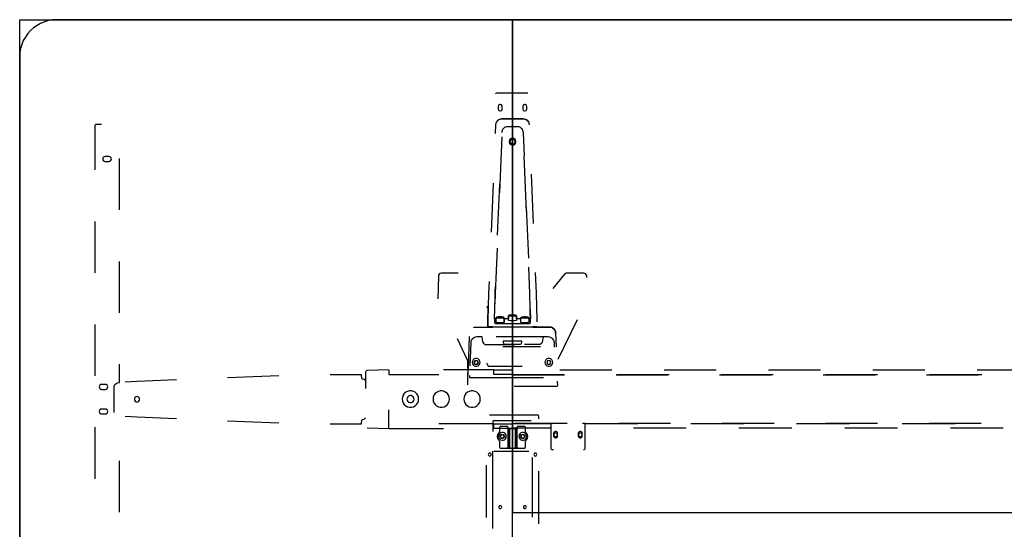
# Model space of a CAD drawing. Header units: metres. Extents: x 6.77 to 13.17, y -3.52 to -1.81.
# Tile 2 of 8: x 6.77 to 8.37, y -2.64 to -1.81. Entities that reach past the tile are written whole.
import ezdxf

# ---------------------------------------------------------------- set-up
doc = ezdxf.new("R2010")
doc.units = ezdxf.units.M
doc.header["$MEASUREMENT"] = 0

# ---------------------------------------------------------------- blocks, each defined once
blk = doc.blocks.new('5863c800-ed52-4f6c-920e-e734873ff803')
at = {"color": 252, "lineweight": 25, "true_color": 0x848484}
for p, q in [((7.593, -1.9297), (7.543, -1.9297)), ((7.5448, -1.9517), (7.5448, -1.9557)), ((7.5513, -1.9557), (7.5513, -1.9517)), ((7.5848, -1.9517), (7.5848, -1.9557)), ((7.5913, -1.9557), (7.5913, -1.9517)), ((6.9007, -1.9807), (6.892, -1.9807)), ((7.5405, -1.9813), (7.5399, -1.9957)), ((7.5855, -1.9717), (7.5505, -1.9717)), ((7.5505, -1.9717), (7.5855, -1.9717)), ((6.89, -1.9827), (6.89, -2.0545)), ((7.5506, -2.0009), (7.5467, -2.0912)), ((6.9128, -2.0327), (6.9068, -2.0327)), ((6.9068, -2.0407), (6.9128, -2.0407)), ((6.9301, -2.1194), (6.9301, -2.0358)), ((7.5906, -2.122), (7.5868, -2.0317)), ((7.6022, -2.1413), (7.5989, -2.0613)), ((7.5365, -2.0758), (7.5332, -2.1558)), ((7.5437, -2.1605), (7.5473, -2.0772)), ((7.5903, -2.1147), (7.5939, -2.1979)), ((6.89, -2.1381), (6.89, -2.2217)), ((7.5428, -2.1816), (7.5397, -2.2551)), ((6.9301, -2.2866), (6.9301, -2.203)), ((7.5963, -2.2551), (7.5945, -2.2123)), ((7.607, -2.2548), (7.6055, -2.2213)), ((7.4476, -2.227), (7.4468, -2.2639)), ((7.4797, -2.2221), (7.4526, -2.2221)), ((7.5298, -2.2358), (7.5291, -2.2548)), ((7.6525, -2.224), (7.6334, -2.2473)), ((7.6834, -2.2221), (7.6563, -2.2221)), ((7.6885, -2.2294), (7.6884, -2.227)), ((7.5291, -2.2548), (7.5281, -2.2985)), ((7.5397, -2.2551), (7.5394, -2.2719)), ((7.5972, -2.3027), (7.5963, -2.2551)), ((7.6079, -2.2985), (7.607, -2.2548)), ((7.5285, -2.279), (7.5261, -2.2761)), ((7.5281, -2.2985), (7.5285, -2.279)), ((7.5281, -2.2985), (7.5281, -2.3082)), ((7.5281, -2.3082), (7.5281, -2.2985)), ((7.5389, -2.2961), (7.5388, -2.3027)), ((7.5415, -2.2961), (7.5389, -2.2961)), ((7.5415, -2.3019), (7.5415, -2.2961)), ((7.5447, -2.2942), (7.5455, -2.2938)), ((7.5455, -2.2938), (7.5447, -2.2942)), ((7.5447, -2.2942), (7.5472, -2.2946)), ((7.5455, -2.2944), (7.5447, -2.2942)), ((7.5488, -2.2936), (7.5455, -2.2938)), ((7.5455, -2.2938), (7.5488, -2.2936)), ((7.5455, -2.2938), (7.5455, -2.2944)), ((7.5455, -2.2944), (7.5455, -2.2938)), ((7.5472, -2.2946), (7.5455, -2.2944)), ((7.5472, -2.2946), (7.5505, -2.2944)), ((7.5488, -2.2945), (7.5472, -2.2946)), ((7.5513, -2.294), (7.5488, -2.2936)), ((7.5488, -2.2936), (7.5488, -2.2945)), ((7.5488, -2.2945), (7.5488, -2.2936)), ((7.5488, -2.2936), (7.5513, -2.294)), ((7.5505, -2.2944), (7.5488, -2.2945)), ((7.5505, -2.2944), (7.5513, -2.294)), ((7.5513, -2.294), (7.5505, -2.2944)), ((7.5615, -2.2961), (7.5545, -2.2961)), ((7.5545, -2.2961), (7.5545, -2.3021)), ((7.5615, -2.2988), (7.5615, -2.2961)), ((7.5647, -2.2911), (7.5655, -2.2906)), ((7.5655, -2.2906), (7.5647, -2.2911)), ((7.5647, -2.2911), (7.5672, -2.2914)), ((7.5655, -2.2912), (7.5647, -2.2911)), ((7.5688, -2.2905), (7.5655, -2.2906)), ((7.5655, -2.2906), (7.5688, -2.2905)), ((7.5655, -2.2906), (7.5655, -2.2912)), ((7.5655, -2.2912), (7.5655, -2.2906)), ((7.5672, -2.2914), (7.5655, -2.2912)), ((7.5672, -2.2914), (7.5705, -2.2913)), ((7.5688, -2.2914), (7.5672, -2.2914)), ((7.5688, -2.2914), (7.5688, -2.2905)), ((7.5713, -2.2908), (7.5688, -2.2905)), ((7.5688, -2.2905), (7.5713, -2.2908)), ((7.5688, -2.2905), (7.5688, -2.2914)), ((7.5705, -2.2913), (7.5688, -2.2914)), ((7.5705, -2.2913), (7.5713, -2.2908)), ((7.5713, -2.2908), (7.5705, -2.2913)), ((7.5815, -2.2961), (7.5745, -2.2961)), ((7.5745, -2.2961), (7.5745, -2.299)), ((7.5815, -2.3021), (7.5815, -2.2961)), ((7.5872, -2.2936), (7.5847, -2.294)), ((7.5847, -2.294), (7.5872, -2.2936)), ((7.5847, -2.294), (7.5855, -2.2944)), ((7.5855, -2.2944), (7.5847, -2.294)), ((7.5855, -2.2944), (7.5888, -2.2946)), ((7.5872, -2.2945), (7.5855, -2.2944)), ((7.5872, -2.2945), (7.5872, -2.2936)), ((7.5872, -2.2936), (7.5905, -2.2938)), ((7.5905, -2.2938), (7.5872, -2.2936)), ((7.5872, -2.2936), (7.5872, -2.2945)), ((7.5888, -2.2946), (7.5872, -2.2945)), ((7.5888, -2.2946), (7.5913, -2.2942)), ((7.5905, -2.2944), (7.5888, -2.2946)), ((7.5905, -2.2938), (7.5913, -2.2942)), ((7.5905, -2.2944), (7.5905, -2.2938)), ((7.5905, -2.2938), (7.5905, -2.2944)), ((7.5913, -2.2942), (7.5905, -2.2938)), ((7.5913, -2.2942), (7.5905, -2.2944)), ((7.5945, -2.2961), (7.5945, -2.3019)), ((7.5971, -2.2961), (7.5945, -2.2961)), ((7.5972, -2.3027), (7.5971, -2.2961)), ((7.6079, -2.3014), (7.6079, -2.2985)), ((7.642, -2.3616), (7.6732, -2.2974)), ((6.89, -2.3053), (6.89, -2.3888)), ((7.508, -2.3097), (7.5353, -2.3097)), ((7.5291, -2.3092), (7.5352, -2.3092)), ((7.5353, -2.3092), (7.5291, -2.3092)), ((7.5353, -2.3092), (7.6007, -2.3092)), ((7.5353, -2.3097), (7.5353, -2.3092)), ((7.5353, -2.3097), (7.5353, -2.3092)), ((7.6007, -2.3097), (7.5353, -2.3097)), ((7.5398, -2.3037), (7.5962, -2.3037)), ((7.628, -2.3097), (7.5651, -2.3097)), ((7.6069, -2.3092), (7.6007, -2.3092)), ((7.6007, -2.3092), (7.6007, -2.3097)), ((7.6007, -2.3092), (7.6007, -2.3097)), ((7.6007, -2.3097), (7.628, -2.3097)), ((7.4779, -2.3285), (7.494, -2.3616)), ((7.4978, -2.3251), (7.4962, -2.3764)), ((7.5185, -2.3257), (7.5101, -2.3257)), ((7.52, -2.334), (7.5185, -2.3257)), ((7.6259, -2.3257), (7.5414, -2.3257)), ((7.583, -2.3326), (7.553, -2.3326)), ((7.553, -2.3326), (7.553, -2.3347)), ((7.553, -2.3326), (7.553, -2.3347)), ((7.583, -2.3326), (7.553, -2.3326)), ((7.6175, -2.3257), (7.5641, -2.3257)), ((7.583, -2.3347), (7.583, -2.3326)), ((7.583, -2.3347), (7.583, -2.3326)), ((7.6175, -2.3257), (7.616, -2.334)), ((7.6174, -2.3262), (7.6175, -2.3257)), ((7.6259, -2.3257), (7.6175, -2.3257)), ((7.638, -2.3193), (7.6387, -2.3417)), ((7.5001, -2.3353), (7.4987, -2.3726)), ((7.525, -2.3381), (7.5719, -2.3381)), ((7.6136, -2.3415), (7.5525, -2.3415)), ((7.6136, -2.3415), (7.5525, -2.3415)), ((7.556, -2.3377), (7.58, -2.3377)), ((7.556, -2.3377), (7.58, -2.3377)), ((7.611, -2.3381), (7.5875, -2.3381)), ((7.6362, -2.3422), (7.6359, -2.3353)), ((7.5056, -2.3666), (7.5077, -2.3638)), ((7.5077, -2.3638), (7.5056, -2.3666)), ((7.5111, -2.3643), (7.5077, -2.3638)), ((7.5077, -2.3638), (7.5111, -2.3643)), ((7.5111, -2.3643), (7.5124, -2.3675)), ((7.5124, -2.3675), (7.5111, -2.3643)), ((7.6249, -2.3643), (7.6236, -2.3675)), ((7.6249, -2.3643), (7.6236, -2.3675)), ((7.6283, -2.3638), (7.6249, -2.3643)), ((7.6283, -2.3638), (7.6249, -2.3643)), ((7.6304, -2.3666), (7.6283, -2.3638)), ((7.6304, -2.3666), (7.6283, -2.3638)), ((7.6418, -2.362), (7.642, -2.3616)), ((6.9301, -2.3995), (6.9301, -2.3701)), ((7.3665, -2.3792), (7.3322, -2.3801)), ((7.3672, -2.3791), (7.3672, -2.3866)), ((7.5374, -2.3791), (7.4561, -2.3791)), ((7.495, -2.3658), (7.4953, -2.3876)), ((7.4962, -2.3764), (7.4951, -2.3912)), ((7.4953, -2.3876), (7.496, -2.3788)), ((7.5069, -2.3697), (7.5056, -2.3666)), ((7.5056, -2.3666), (7.5069, -2.3697)), ((7.5103, -2.3702), (7.5069, -2.3697)), ((7.5069, -2.3697), (7.5103, -2.3702)), ((7.5124, -2.3675), (7.5103, -2.3702)), ((7.5103, -2.3702), (7.5124, -2.3675)), ((7.526, -2.3678), (7.5284, -2.3734)), ((7.526, -2.3678), (7.5284, -2.3734)), ((7.5284, -2.3734), (7.5835, -2.3734)), ((7.5284, -2.3734), (7.5835, -2.3734)), ((7.5374, -2.3866), (7.5374, -2.3791)), ((7.5374, -2.3866), (7.5374, -2.3791)), ((7.5374, -2.3791), (7.5672, -2.3791)), ((7.5672, -2.3791), (7.5672, -2.3866)), ((7.6236, -2.3675), (7.6257, -2.3702)), ((7.6236, -2.3675), (7.6257, -2.3702)), ((7.6257, -2.3702), (7.6291, -2.3697)), ((7.6257, -2.3702), (7.6291, -2.3697)), ((7.6291, -2.3697), (7.6304, -2.3666)), ((7.6291, -2.3697), (7.6304, -2.3666)), ((7.6446, -2.379), (7.7293, -2.379)), ((7.814, -2.379), (7.8986, -2.379)), ((7.9833, -2.379), (8.068, -2.379)), ((8.1526, -2.379), (8.2373, -2.379)), ((8.322, -2.379), (8.4066, -2.379)), ((7.0223, -2.3956), (6.9588, -2.3983)), ((7.1888, -2.3886), (7.1055, -2.392)), ((7.3227, -2.3871), (7.272, -2.3871)), ((7.3232, -2.3931), (7.3227, -2.3871)), ((7.3242, -2.3941), (7.3232, -2.3931)), ((7.3272, -2.3946), (7.3242, -2.3941)), ((7.3292, -2.3965), (7.3272, -2.3946)), ((7.3292, -2.3831), (7.3292, -2.4095)), ((7.3672, -2.3866), (7.4485, -2.3866)), ((7.4951, -2.3912), (7.4947, -2.4033)), ((7.4981, -2.3884), (7.498, -2.3916)), ((7.498, -2.3916), (7.5946, -2.3916)), ((7.5672, -2.3866), (7.5374, -2.3866)), ((7.5485, -2.3916), (7.618, -2.3916)), ((7.6526, -2.387), (7.568, -2.387)), ((7.568, -2.387), (7.652, -2.387)), ((7.736, -2.387), (7.82, -2.387)), ((7.822, -2.387), (7.7373, -2.387)), ((7.904, -2.387), (7.988, -2.387)), ((7.9913, -2.387), (7.9066, -2.387)), ((8.072, -2.387), (8.156, -2.387)), ((8.1606, -2.387), (8.076, -2.387)), ((8.24, -2.387), (8.324, -2.387)), ((8.33, -2.387), (8.2453, -2.387)), ((6.9071, -2.4028), (6.9011, -2.4028)), ((6.9011, -2.4108), (6.9071, -2.4108)), ((6.9216, -2.4484), (6.9216, -2.405)), ((6.9289, -2.3996), (6.9301, -2.3995)), ((6.9588, -2.3983), (6.939, -2.3992)), ((7.5709, -2.4058), (7.6404, -2.4058)), ((7.6414, -2.4047), (7.6411, -2.3976)), ((6.9071, -2.4427), (6.9011, -2.4427)), ((7.3672, -2.4742), (7.3672, -2.4439)), ((6.9011, -2.4507), (6.9071, -2.4507)), ((6.939, -2.4545), (6.9588, -2.4554)), ((6.9588, -2.4554), (7.0223, -2.4581)), ((7.3227, -2.4666), (7.3232, -2.4606)), ((7.3232, -2.4606), (7.3242, -2.4596)), ((7.3242, -2.4596), (7.3272, -2.4591)), ((7.3272, -2.4591), (7.3292, -2.4572)), ((7.6086, -2.4525), (7.5304, -2.4525)), ((7.6106, -2.4584), (7.6106, -2.4544)), ((6.89, -2.4724), (6.89, -2.556)), ((7.1055, -2.4617), (7.1888, -2.4652)), ((7.272, -2.4666), (7.3227, -2.4666)), ((7.3322, -2.4732), (7.3672, -2.4742)), ((7.3672, -2.4742), (7.4561, -2.4742)), ((7.5374, -2.4667), (7.4485, -2.4667)), ((7.5358, -2.4638), (7.5358, -2.479)), ((7.5374, -2.4667), (7.5672, -2.4667)), ((7.5374, -2.4742), (7.5374, -2.4667)), ((7.5672, -2.4742), (7.5374, -2.4742)), ((7.5982, -2.4618), (7.5378, -2.4618)), ((7.5982, -2.4618), (7.5418, -2.4618)), ((7.547, -2.4729), (7.547, -2.4793)), ((7.547, -2.4729), (7.547, -2.4793)), ((7.5588, -2.4709), (7.549, -2.4709)), ((7.5588, -2.4709), (7.549, -2.4709)), ((7.5608, -2.4748), (7.5608, -2.4729)), ((7.5608, -2.5045), (7.5608, -2.4729)), ((7.5752, -2.4748), (7.5608, -2.4748)), ((7.5608, -2.4748), (7.5608, -2.5045)), ((7.5632, -2.4748), (7.5608, -2.4748)), ((7.5632, -2.5045), (7.5632, -2.4748)), ((7.5632, -2.4748), (7.5632, -2.5045)), ((7.5728, -2.4748), (7.5632, -2.4748)), ((7.5672, -2.4667), (7.5672, -2.4742)), ((7.568, -2.474), (7.568, -2.4665)), ((7.568, -2.4665), (7.6301, -2.4665)), ((7.6301, -2.474), (7.568, -2.474)), ((7.6565, -2.4665), (7.5725, -2.4665)), ((7.5752, -2.4748), (7.5728, -2.4748)), ((7.5728, -2.5045), (7.5728, -2.4748)), ((7.5728, -2.4748), (7.5728, -2.5045)), ((7.5752, -2.4729), (7.5752, -2.4748)), ((7.5752, -2.4729), (7.5752, -2.5045)), ((7.5752, -2.5045), (7.5752, -2.4748)), ((7.587, -2.4709), (7.5772, -2.4709)), ((7.587, -2.4709), (7.5772, -2.4709)), ((7.589, -2.4793), (7.589, -2.4729)), ((7.589, -2.4793), (7.589, -2.4729)), ((7.6301, -2.4665), (7.63, -2.5055)), ((7.633, -2.4665), (7.6301, -2.4665)), ((7.6301, -2.4665), (7.6301, -2.474)), ((7.6858, -2.4665), (7.6813, -2.4665)), ((7.686, -2.5055), (7.6858, -2.4665)), ((7.6859, -2.4665), (7.7716, -2.4665)), ((7.8245, -2.4665), (7.7405, -2.4665)), ((7.8499, -2.474), (7.7641, -2.474)), ((7.8574, -2.4665), (7.9432, -2.4665)), ((7.9925, -2.4665), (7.9085, -2.4665)), ((8.0214, -2.474), (7.9356, -2.474)), ((8.029, -2.4665), (8.1147, -2.4665)), ((8.1605, -2.4665), (8.0765, -2.4665)), ((8.193, -2.474), (8.1072, -2.474)), ((8.2005, -2.4665), (8.2863, -2.4665)), ((8.3285, -2.4665), (8.2445, -2.4665)), ((8.3645, -2.474), (8.2787, -2.474)), ((7.5502, -2.4839), (7.5481, -2.4867)), ((7.5481, -2.4867), (7.5502, -2.4839)), ((7.5481, -2.4867), (7.5494, -2.4899)), ((7.5494, -2.4899), (7.5481, -2.4867)), ((7.5494, -2.4899), (7.5528, -2.4903)), ((7.5528, -2.4903), (7.5494, -2.4899)), ((7.5536, -2.4844), (7.5502, -2.4839)), ((7.5502, -2.4839), (7.5536, -2.4844)), ((7.5528, -2.4903), (7.5549, -2.4876)), ((7.5549, -2.4876), (7.5528, -2.4903)), ((7.5549, -2.4876), (7.5536, -2.4844)), ((7.5536, -2.4844), (7.5549, -2.4876)), ((7.5811, -2.4876), (7.5824, -2.4844)), ((7.5824, -2.4844), (7.5811, -2.4876)), ((7.5832, -2.4903), (7.5811, -2.4876)), ((7.5811, -2.4876), (7.5832, -2.4903)), ((7.5824, -2.4844), (7.5858, -2.4839)), ((7.5858, -2.4839), (7.5824, -2.4844)), ((7.5866, -2.4899), (7.5832, -2.4903)), ((7.5832, -2.4903), (7.5866, -2.4899)), ((7.5858, -2.4839), (7.5879, -2.4867)), ((7.5879, -2.4867), (7.5858, -2.4839)), ((7.5866, -2.4899), (7.5879, -2.4867)), ((7.5879, -2.4867), (7.5866, -2.4899)), ((7.6347, -2.4825), (7.6347, -2.4865)), ((7.6347, -2.4825), (7.6347, -2.4865)), ((7.6412, -2.4865), (7.6412, -2.4825)), ((7.6412, -2.4865), (7.6412, -2.4825)), ((7.6747, -2.4825), (7.6747, -2.4865)), ((7.6747, -2.4825), (7.6747, -2.4865)), ((7.6812, -2.4865), (7.6812, -2.4825)), ((7.6812, -2.4865), (7.6812, -2.4825)), ((7.547, -2.4953), (7.547, -2.5045)), ((7.547, -2.4953), (7.547, -2.5045)), ((7.549, -2.5065), (7.5588, -2.5065)), ((7.549, -2.5065), (7.568, -2.5065)), ((7.5588, -2.5065), (7.5652, -2.5065)), ((7.5652, -2.5065), (7.568, -2.5065)), ((7.568, -2.5065), (7.587, -2.5065)), ((7.568, -2.5065), (7.5708, -2.5065)), ((7.5708, -2.5065), (7.5772, -2.5065)), ((7.5772, -2.5065), (7.587, -2.5065)), ((7.589, -2.5045), (7.589, -2.4953)), ((7.589, -2.5045), (7.589, -2.4953)), ((7.633, -2.5085), (7.6347, -2.5085)), ((7.5357, -2.511), (7.5356, -2.5861)), ((7.5378, -2.511), (7.5942, -2.511)), ((7.6004, -2.5968), (7.6003, -2.5216)), ((6.9301, -2.6102), (6.9301, -2.5266)), ((7.5254, -2.5337), (7.5254, -2.619)), ((7.6004, -2.6181), (7.6003, -2.5394)), ((7.6106, -2.629), (7.6106, -2.5437)), ((7.5357, -2.5577), (7.5356, -2.6365))]:
    blk.add_line(p, q, dxfattribs=at)
at = {"color": 18, "lineweight": 25, "true_color": 0x000000}
blk.add_lwpolyline([(7.568, -3.5226), (7.568, -1.8107), (6.828, -1.8107), (6.8213, -1.8111), (6.8146, -1.8122), (6.8082, -1.8141), (6.802, -1.8166), (6.7961, -1.8199), (6.7906, -1.8238), (6.7856, -1.8283), (6.7811, -1.8333), (6.7772, -1.8388), (6.7739, -1.8447), (6.7714, -1.8509), (6.7695, -1.8573), (6.7684, -1.864), (6.768, -1.8707), (6.768, -3.4626)], dxfattribs=at)
for points in [[(6.768, -1.8107), (13.168, -1.8107), (13.168, -3.5227), (6.768, -3.5227)], [(7.568, -2.6107), (9.168, -2.6107), (9.168, -1.8107), (7.568, -1.8107)]]:
    blk.add_lwpolyline(points, close=True, dxfattribs=at)
at = {"color": 252, "lineweight": 25, "true_color": 0x848484}
for points in [[(7.543, -1.9297), (7.542, -1.9298), (7.541, -1.9304), (7.5404, -1.9312)], [(7.5513, -1.9517), (7.5509, -1.9503), (7.55, -1.9491), (7.5487, -1.9485), (7.5473, -1.9485), (7.546, -1.9491), (7.5451, -1.9503), (7.5448, -1.9517)], [(7.5913, -1.9517), (7.5909, -1.9503), (7.59, -1.9491), (7.5887, -1.9485), (7.5873, -1.9485), (7.586, -1.9491), (7.5851, -1.9503), (7.5848, -1.9517)], [(7.5448, -1.9557), (7.5451, -1.9571), (7.546, -1.9582), (7.5473, -1.9588), (7.5487, -1.9588), (7.55, -1.9582), (7.5509, -1.9571), (7.5513, -1.9557)], [(7.5848, -1.9557), (7.5851, -1.9571), (7.586, -1.9582), (7.5873, -1.9588), (7.5887, -1.9588), (7.59, -1.9582), (7.5909, -1.9571), (7.5913, -1.9557)], [(6.892, -1.9807), (6.891, -1.981), (6.8903, -1.9817), (6.89, -1.9827)], [(7.5505, -1.9717), (7.548, -1.972), (7.5456, -1.973), (7.5436, -1.9745), (7.542, -1.9765), (7.5409, -1.9788), (7.5405, -1.9813)], [(7.5437, -1.9744), (7.5457, -1.9729), (7.548, -1.972), (7.5505, -1.9717)], [(7.5955, -1.9813), (7.5951, -1.9788), (7.594, -1.9765), (7.5924, -1.9745), (7.5904, -1.973), (7.588, -1.972), (7.5855, -1.9717)], [(7.5855, -1.9717), (7.5881, -1.9721), (7.5906, -1.9731), (7.5927, -1.9747), (7.5943, -1.9769)], [(7.5509, -1.994), (7.5512, -1.9914), (7.5517, -1.99), (7.5524, -1.9886), (7.5533, -1.9873), (7.5545, -1.9862), (7.5557, -1.9853), (7.5571, -1.9847), (7.5585, -1.9842), (7.5599, -1.984), (7.5708, -1.9839), (7.5762, -1.984), (7.5777, -1.9842), (7.5791, -1.9847), (7.5804, -1.9854), (7.5817, -1.9864), (7.5828, -1.9875), (7.5837, -1.9888), (7.5844, -1.9901), (7.5848, -1.9915), (7.5852, -1.9943), (7.5867, -2.0315)], [(7.568, -2.003), (7.5661, -2.0033), (7.5643, -2.0043), (7.5631, -2.0058), (7.5624, -2.0077), (7.5624, -2.0096), (7.5631, -2.0115), (7.5643, -2.013), (7.5661, -2.014), (7.568, -2.0143)], [(7.568, -2.003), (7.5661, -2.0033), (7.5643, -2.0043), (7.5631, -2.0058), (7.5624, -2.0077), (7.5624, -2.0096), (7.5631, -2.0115), (7.5643, -2.013), (7.5661, -2.014), (7.568, -2.0143)], [(7.5722, -2.0087), (7.5719, -2.0071), (7.571, -2.0057), (7.5696, -2.0048), (7.568, -2.0045), (7.5664, -2.0048), (7.565, -2.0057), (7.5641, -2.0071), (7.5638, -2.0087)], [(7.5638, -2.0087), (7.5641, -2.0103), (7.565, -2.0116), (7.5664, -2.0126), (7.568, -2.0129), (7.5696, -2.0126), (7.571, -2.0116), (7.5719, -2.0103), (7.5722, -2.0087)], [(7.568, -2.0143), (7.5699, -2.014), (7.5717, -2.013), (7.5729, -2.0115), (7.5736, -2.0096), (7.5736, -2.0077), (7.5729, -2.0058), (7.5717, -2.0043), (7.5699, -2.0033), (7.568, -2.003)], [(7.568, -2.0143), (7.5699, -2.014), (7.5717, -2.013), (7.5729, -2.0115), (7.5736, -2.0096), (7.5736, -2.0077), (7.5729, -2.0058), (7.5717, -2.0043), (7.5699, -2.0033), (7.568, -2.003)], [(6.9068, -2.0327), (6.9053, -2.0331), (6.904, -2.0339), (6.9031, -2.0352), (6.9028, -2.0367), (6.9031, -2.0383), (6.904, -2.0396), (6.9053, -2.0404), (6.9068, -2.0407)], [(6.9128, -2.0407), (6.9143, -2.0404), (6.9156, -2.0396), (6.9165, -2.0383), (6.9168, -2.0367), (6.9165, -2.0352), (6.9156, -2.0339), (6.9143, -2.0331), (6.9128, -2.0327)], [(7.4526, -2.2221), (7.4507, -2.2225), (7.4491, -2.2236), (7.448, -2.2252), (7.4476, -2.227)], [(7.6563, -2.2221), (7.6549, -2.2224), (7.6536, -2.223), (7.6525, -2.224)], [(7.6884, -2.227), (7.688, -2.2252), (7.6869, -2.2236), (7.6853, -2.2225), (7.6834, -2.2221)], [(7.5545, -2.2961), (7.5545, -2.2948), (7.5537, -2.2938), (7.5521, -2.2935), (7.5499, -2.2933), (7.5474, -2.2932), (7.5451, -2.2933), (7.5431, -2.2935), (7.5419, -2.2937), (7.5415, -2.2961), (7.5402, -2.2961), (7.5389, -2.2961), (7.5396, -2.2622), (7.5399, -2.2514), (7.5402, -2.2437)], [(7.5968, -2.2812), (7.5971, -2.2961), (7.5946, -2.2961), (7.5945, -2.2946), (7.5936, -2.2936), (7.5919, -2.2934), (7.5897, -2.2932), (7.5873, -2.2933), (7.585, -2.2934), (7.583, -2.2936), (7.5818, -2.2939), (7.5815, -2.296), (7.5746, -2.2961), (7.5745, -2.2912), (7.5732, -2.2905), (7.5714, -2.2903), (7.5691, -2.2901), (7.5667, -2.2901), (7.5644, -2.2902), (7.5627, -2.2904), (7.5617, -2.2907), (7.5615, -2.2961), (7.5545, -2.2961)], [(7.5745, -2.299), (7.5713, -2.2996), (7.568, -2.2998), (7.5647, -2.2995), (7.5615, -2.2988)], [(7.5049, -2.3102), (7.5064, -2.3098), (7.508, -2.3097)], [(7.5281, -2.3082), (7.5291, -2.3092)], [(7.5291, -2.3092), (7.5281, -2.3082)], [(7.5388, -2.3027), (7.5393, -2.3036)], [(7.5545, -2.3021), (7.5513, -2.3028), (7.548, -2.3029), (7.5447, -2.3027), (7.5415, -2.3019)], [(7.5945, -2.3019), (7.5913, -2.3027), (7.588, -2.3029), (7.5847, -2.3028), (7.5815, -2.3021)], [(7.5962, -2.3037), (7.5971, -2.3032)], [(7.628, -2.3097), (7.6305, -2.31), (7.6329, -2.311), (7.635, -2.3125), (7.6366, -2.3145), (7.6376, -2.3168), (7.638, -2.3193)], [(7.638, -2.3193), (7.6376, -2.3168), (7.6366, -2.3145), (7.635, -2.3125), (7.6329, -2.311), (7.6305, -2.31), (7.628, -2.3097)], [(7.5101, -2.3257), (7.5076, -2.326), (7.5052, -2.327), (7.5032, -2.3285), (7.5016, -2.3305), (7.5005, -2.3328), (7.5001, -2.3353)], [(7.6359, -2.3353), (7.6355, -2.3328), (7.6344, -2.3305), (7.6328, -2.3285), (7.6308, -2.327), (7.6284, -2.326), (7.6259, -2.3257)], [(7.6359, -2.3353), (7.6355, -2.3328), (7.6344, -2.3305), (7.6328, -2.3285), (7.6308, -2.327), (7.6284, -2.326), (7.6259, -2.3257)], [(7.52, -2.334), (7.5206, -2.3356), (7.5218, -2.3369), (7.5233, -2.3378), (7.525, -2.3381)], [(7.553, -2.3347), (7.5532, -2.3359), (7.5539, -2.3369), (7.5549, -2.3375), (7.556, -2.3377)], [(7.553, -2.3347), (7.5532, -2.3359), (7.5539, -2.3369), (7.5549, -2.3375), (7.556, -2.3377)], [(7.58, -2.3377), (7.5811, -2.3375), (7.5821, -2.3369), (7.5828, -2.3359), (7.583, -2.3347)], [(7.58, -2.3377), (7.5811, -2.3375), (7.5821, -2.3369), (7.5828, -2.3359), (7.583, -2.3347)], [(7.616, -2.334), (7.6154, -2.3356), (7.6142, -2.3369), (7.6127, -2.3378), (7.611, -2.3381)], [(7.494, -2.3616), (7.4947, -2.3636), (7.495, -2.3658)], [(7.5154, -2.367), (7.515, -2.3648), (7.5139, -2.3629), (7.5122, -2.3615), (7.5101, -2.3607), (7.5079, -2.3607), (7.5058, -2.3615), (7.5041, -2.3629), (7.503, -2.3648), (7.5027, -2.367)], [(7.5154, -2.367), (7.515, -2.3648), (7.5139, -2.3629), (7.5122, -2.3615), (7.5101, -2.3607), (7.5079, -2.3607), (7.5058, -2.3615), (7.5041, -2.3629), (7.503, -2.3648), (7.5027, -2.367)], [(7.6333, -2.367), (7.633, -2.3648), (7.6319, -2.3629), (7.6302, -2.3615), (7.6281, -2.3607), (7.6259, -2.3607), (7.6238, -2.3615), (7.6221, -2.3629), (7.621, -2.3648), (7.6206, -2.367)], [(7.6333, -2.367), (7.633, -2.3648), (7.6319, -2.3629), (7.6302, -2.3615), (7.6281, -2.3607), (7.6259, -2.3607), (7.6238, -2.3615), (7.6221, -2.3629), (7.621, -2.3648), (7.6206, -2.367)], [(7.3322, -2.3801), (7.3307, -2.3805), (7.3296, -2.3816), (7.3292, -2.3831)], [(7.5027, -2.367), (7.503, -2.3692), (7.5041, -2.3711), (7.5058, -2.3725), (7.5079, -2.3733), (7.5101, -2.3733), (7.5122, -2.3725), (7.5139, -2.3711), (7.515, -2.3692), (7.5154, -2.367)], [(7.5027, -2.367), (7.503, -2.3692), (7.5041, -2.3711), (7.5058, -2.3725), (7.5079, -2.3733), (7.5101, -2.3733), (7.5122, -2.3725), (7.5139, -2.3711), (7.515, -2.3692), (7.5154, -2.367)], [(7.6206, -2.367), (7.621, -2.3692), (7.6221, -2.3711), (7.6238, -2.3725), (7.6259, -2.3733), (7.6281, -2.3733), (7.6302, -2.3725), (7.6319, -2.3711), (7.633, -2.3692), (7.6333, -2.367)], [(7.6206, -2.367), (7.621, -2.3692), (7.6221, -2.3711), (7.6238, -2.3725), (7.6259, -2.3733), (7.6281, -2.3733), (7.6302, -2.3725), (7.6319, -2.3711), (7.633, -2.3692), (7.6333, -2.367)], [(6.9011, -2.4028), (6.8995, -2.4031), (6.8982, -2.404), (6.8974, -2.4053), (6.8971, -2.4068), (6.8974, -2.4083), (6.8982, -2.4096), (6.8995, -2.4105), (6.9011, -2.4108)], [(6.9071, -2.4108), (6.9086, -2.4105), (6.9099, -2.4096), (6.9107, -2.4083), (6.9111, -2.4068), (6.9107, -2.4053), (6.9099, -2.404), (6.9086, -2.4031), (6.9071, -2.4028)], [(6.9216, -2.405), (6.9227, -2.4029), (6.9244, -2.4012), (6.9265, -2.4), (6.9289, -2.3996)], [(7.6404, -2.4058), (7.6413, -2.4052)], [(6.9627, -2.4269), (6.9624, -2.4252), (6.9614, -2.4239), (6.9601, -2.423), (6.9585, -2.4226), (6.9568, -2.423), (6.9555, -2.4239), (6.9545, -2.4252), (6.9542, -2.4269)], [(6.9542, -2.4269), (6.9545, -2.4285), (6.9555, -2.4298), (6.9568, -2.4308), (6.9585, -2.4311), (6.9601, -2.4308), (6.9614, -2.4298), (6.9624, -2.4285), (6.9627, -2.4269)], [(7.4156, -2.4267), (7.4152, -2.4235), (7.4141, -2.4204), (7.4123, -2.4178), (7.4099, -2.4156), (7.407, -2.4141), (7.4039, -2.4134), (7.4006, -2.4134), (7.3975, -2.4141), (7.3946, -2.4156), (7.3922, -2.4178), (7.3904, -2.4204), (7.3893, -2.4235), (7.3889, -2.4267)], [(7.4156, -2.4267), (7.4152, -2.4235), (7.4141, -2.4204), (7.4123, -2.4178), (7.4099, -2.4156), (7.407, -2.4141), (7.4039, -2.4134), (7.4006, -2.4134), (7.3975, -2.4141), (7.3946, -2.4156), (7.3922, -2.4178), (7.3904, -2.4204), (7.3893, -2.4235), (7.3889, -2.4267)], [(7.3889, -2.4267), (7.3893, -2.4299), (7.3904, -2.4329), (7.3922, -2.4355), (7.3946, -2.4377), (7.3975, -2.4392), (7.4006, -2.4399), (7.4039, -2.4399), (7.407, -2.4392), (7.4099, -2.4377), (7.4123, -2.4355), (7.4141, -2.4329), (7.4152, -2.4299), (7.4156, -2.4267)], [(7.3889, -2.4267), (7.3893, -2.4299), (7.3904, -2.4329), (7.3922, -2.4355), (7.3946, -2.4377), (7.3975, -2.4392), (7.4006, -2.4399), (7.4039, -2.4399), (7.407, -2.4392), (7.4099, -2.4377), (7.4123, -2.4355), (7.4141, -2.4329), (7.4152, -2.4299), (7.4156, -2.4267)], [(7.4081, -2.4267), (7.4077, -2.4247), (7.4067, -2.4229), (7.4052, -2.4216), (7.4033, -2.4209), (7.4012, -2.4209), (7.3993, -2.4216), (7.3978, -2.4229), (7.3968, -2.4247), (7.3964, -2.4267)], [(7.3964, -2.4267), (7.3968, -2.4287), (7.3978, -2.4304), (7.3993, -2.4317), (7.4012, -2.4324), (7.4033, -2.4324), (7.4052, -2.4317), (7.4067, -2.4304), (7.4077, -2.4287), (7.4081, -2.4267)], [(7.4656, -2.4267), (7.4653, -2.4235), (7.4641, -2.4205), (7.4623, -2.4178), (7.4599, -2.4157), (7.457, -2.4142), (7.4539, -2.4134), (7.4507, -2.4134), (7.4476, -2.4142), (7.4447, -2.4157), (7.4423, -2.4178), (7.4405, -2.4205), (7.4393, -2.4235), (7.439, -2.4267)], [(7.4656, -2.4267), (7.4653, -2.4235), (7.4641, -2.4205), (7.4623, -2.4178), (7.4599, -2.4157), (7.457, -2.4142), (7.4539, -2.4134), (7.4507, -2.4134), (7.4476, -2.4142), (7.4447, -2.4157), (7.4423, -2.4178), (7.4405, -2.4205), (7.4393, -2.4235), (7.439, -2.4267)], [(7.439, -2.4267), (7.4393, -2.4299), (7.4405, -2.4329), (7.4423, -2.4355), (7.4447, -2.4376), (7.4476, -2.4391), (7.4507, -2.4399), (7.4539, -2.4399), (7.457, -2.4391), (7.4599, -2.4376), (7.4623, -2.4355), (7.4641, -2.4329), (7.4653, -2.4299), (7.4656, -2.4267)], [(7.439, -2.4267), (7.4393, -2.4299), (7.4405, -2.4329), (7.4423, -2.4355), (7.4447, -2.4376), (7.4476, -2.4391), (7.4507, -2.4399), (7.4539, -2.4399), (7.457, -2.4391), (7.4599, -2.4376), (7.4623, -2.4355), (7.4641, -2.4329), (7.4653, -2.4299), (7.4656, -2.4267)], [(7.5157, -2.4267), (7.5153, -2.4235), (7.5142, -2.4204), (7.5124, -2.4178), (7.51, -2.4156), (7.5071, -2.4141), (7.504, -2.4134), (7.5007, -2.4134), (7.4976, -2.4141), (7.4947, -2.4156), (7.4923, -2.4178), (7.4905, -2.4204), (7.4894, -2.4235), (7.489, -2.4267)], [(7.489, -2.4267), (7.4894, -2.4299), (7.4905, -2.4329), (7.4923, -2.4355), (7.4947, -2.4377), (7.4976, -2.4392), (7.5007, -2.4399), (7.504, -2.4399), (7.5071, -2.4392), (7.51, -2.4377), (7.5124, -2.4355), (7.5142, -2.4329), (7.5153, -2.4299), (7.5157, -2.4267)], [(6.9011, -2.4427), (6.8995, -2.443), (6.8982, -2.4439), (6.8974, -2.4452), (6.8971, -2.4467), (6.8974, -2.4482), (6.8982, -2.4495), (6.8995, -2.4504), (6.9011, -2.4507)], [(6.9071, -2.4507), (6.9086, -2.4504), (6.9099, -2.4495), (6.9107, -2.4482), (6.9111, -2.4467), (6.9107, -2.4452), (6.9099, -2.4439), (6.9086, -2.443), (6.9071, -2.4427)], [(7.6106, -2.4544), (7.6103, -2.4534), (7.6095, -2.4527), (7.6086, -2.4525)], [(7.5378, -2.4618), (7.5368, -2.4621), (7.5361, -2.4628), (7.5358, -2.4638)], [(7.549, -2.4709), (7.548, -2.4712), (7.5473, -2.4719), (7.547, -2.4729)], [(7.549, -2.4709), (7.548, -2.4712), (7.5473, -2.4719), (7.547, -2.4729)], [(7.5608, -2.4729), (7.5605, -2.4719), (7.5598, -2.4712), (7.5588, -2.4709)], [(7.5608, -2.4729), (7.5605, -2.4719), (7.5598, -2.4712), (7.5588, -2.4709)], [(7.5772, -2.4709), (7.5762, -2.4712), (7.5755, -2.4719), (7.5752, -2.4729)], [(7.5772, -2.4709), (7.5762, -2.4712), (7.5755, -2.4719), (7.5752, -2.4729)], [(7.589, -2.4729), (7.5887, -2.4719), (7.588, -2.4712), (7.587, -2.4709)], [(7.589, -2.4729), (7.5887, -2.4719), (7.588, -2.4712), (7.587, -2.4709)], [(7.5462, -2.4809), (7.5446, -2.4827), (7.5435, -2.4849), (7.5432, -2.4873), (7.5435, -2.4898), (7.5446, -2.492), (7.5462, -2.4938)], [(7.5462, -2.4809), (7.5446, -2.4827), (7.5435, -2.4849), (7.5432, -2.4873), (7.5435, -2.4898), (7.5446, -2.492), (7.5462, -2.4938)], [(7.5579, -2.4871), (7.5575, -2.4849), (7.5564, -2.483), (7.5547, -2.4816), (7.5526, -2.4809), (7.5504, -2.4809), (7.5483, -2.4816), (7.5466, -2.483), (7.5455, -2.4849), (7.5452, -2.4871)], [(7.5579, -2.4871), (7.5575, -2.4849), (7.5564, -2.483), (7.5547, -2.4816), (7.5526, -2.4809), (7.5504, -2.4809), (7.5483, -2.4816), (7.5466, -2.483), (7.5455, -2.4849), (7.5452, -2.4871)], [(7.5452, -2.4871), (7.5455, -2.4893), (7.5466, -2.4912), (7.5483, -2.4926), (7.5504, -2.4934), (7.5526, -2.4934), (7.5547, -2.4926), (7.5564, -2.4912), (7.5575, -2.4893), (7.5579, -2.4871)], [(7.5452, -2.4871), (7.5455, -2.4893), (7.5466, -2.4912), (7.5483, -2.4926), (7.5504, -2.4934), (7.5526, -2.4934), (7.5547, -2.4926), (7.5564, -2.4912), (7.5575, -2.4893), (7.5579, -2.4871)], [(7.547, -2.4793), (7.5462, -2.4809)], [(7.547, -2.4793), (7.5462, -2.4809)], [(7.5908, -2.4871), (7.5905, -2.4849), (7.5894, -2.483), (7.5877, -2.4816), (7.5856, -2.4809), (7.5834, -2.4809), (7.5813, -2.4816), (7.5796, -2.483), (7.5785, -2.4849), (7.5781, -2.4871)], [(7.5908, -2.4871), (7.5905, -2.4849), (7.5894, -2.483), (7.5877, -2.4816), (7.5856, -2.4809), (7.5834, -2.4809), (7.5813, -2.4816), (7.5796, -2.483), (7.5785, -2.4849), (7.5781, -2.4871)], [(7.5781, -2.4871), (7.5785, -2.4893), (7.5796, -2.4912), (7.5813, -2.4926), (7.5834, -2.4934), (7.5856, -2.4934), (7.5877, -2.4926), (7.5894, -2.4912), (7.5905, -2.4893), (7.5908, -2.4871)], [(7.5781, -2.4871), (7.5785, -2.4893), (7.5796, -2.4912), (7.5813, -2.4926), (7.5834, -2.4934), (7.5856, -2.4934), (7.5877, -2.4926), (7.5894, -2.4912), (7.5905, -2.4893), (7.5908, -2.4871)], [(7.5898, -2.4809), (7.589, -2.4793)], [(7.5898, -2.4809), (7.589, -2.4793)], [(7.5898, -2.4938), (7.5914, -2.492), (7.5925, -2.4898), (7.5928, -2.4873), (7.5925, -2.4849), (7.5914, -2.4827), (7.5898, -2.4809)], [(7.5898, -2.4938), (7.5914, -2.492), (7.5925, -2.4898), (7.5928, -2.4873), (7.5925, -2.4849), (7.5914, -2.4827), (7.5898, -2.4809)], [(7.6412, -2.4825), (7.6409, -2.4811), (7.64, -2.48), (7.6387, -2.4794), (7.6372, -2.4794), (7.6359, -2.48), (7.635, -2.4811), (7.6347, -2.4825)], [(7.6412, -2.4825), (7.6409, -2.4811), (7.64, -2.48), (7.6387, -2.4794), (7.6372, -2.4794), (7.6359, -2.48), (7.635, -2.4811), (7.6347, -2.4825)], [(7.6347, -2.4865), (7.635, -2.488), (7.6359, -2.4891), (7.6372, -2.4897), (7.6387, -2.4897), (7.64, -2.4891), (7.6409, -2.488), (7.6412, -2.4865)], [(7.6347, -2.4865), (7.635, -2.488), (7.6359, -2.4891), (7.6372, -2.4897), (7.6387, -2.4897), (7.64, -2.4891), (7.6409, -2.488), (7.6412, -2.4865)], [(7.6409, -2.4845), (7.6406, -2.4833), (7.6398, -2.4822), (7.6386, -2.4817), (7.6373, -2.4817), (7.6361, -2.4822), (7.6353, -2.4833), (7.635, -2.4845)], [(7.635, -2.4845), (7.6353, -2.4858), (7.6361, -2.4868), (7.6373, -2.4874), (7.6386, -2.4874), (7.6398, -2.4868), (7.6406, -2.4858), (7.6409, -2.4845)], [(7.6812, -2.4825), (7.6809, -2.4811), (7.68, -2.48), (7.6787, -2.4794), (7.6772, -2.4794), (7.6759, -2.48), (7.675, -2.4811), (7.6747, -2.4825)], [(7.6812, -2.4825), (7.6809, -2.4811), (7.68, -2.48), (7.6787, -2.4794), (7.6772, -2.4794), (7.6759, -2.48), (7.675, -2.4811), (7.6747, -2.4825)], [(7.6747, -2.4865), (7.675, -2.488), (7.6759, -2.4891), (7.6772, -2.4897), (7.6787, -2.4897), (7.68, -2.4891), (7.6809, -2.488), (7.6812, -2.4865)], [(7.6747, -2.4865), (7.675, -2.488), (7.6759, -2.4891), (7.6772, -2.4897), (7.6787, -2.4897), (7.68, -2.4891), (7.6809, -2.488), (7.6812, -2.4865)], [(7.6809, -2.4845), (7.6806, -2.4833), (7.6798, -2.4822), (7.6786, -2.4817), (7.6773, -2.4817), (7.6761, -2.4822), (7.6753, -2.4833), (7.675, -2.4845)], [(7.675, -2.4845), (7.6753, -2.4858), (7.6761, -2.4868), (7.6773, -2.4874), (7.6786, -2.4874), (7.6798, -2.4868), (7.6806, -2.4858), (7.6809, -2.4845)], [(7.5462, -2.4938), (7.547, -2.4953)], [(7.5462, -2.4938), (7.547, -2.4953)], [(7.547, -2.5045), (7.5473, -2.5055), (7.548, -2.5063), (7.549, -2.5065)], [(7.547, -2.5045), (7.5473, -2.5055), (7.548, -2.5063), (7.549, -2.5065)], [(7.5588, -2.5065), (7.5598, -2.5063), (7.5605, -2.5055), (7.5608, -2.5045)], [(7.5608, -2.5045), (7.5605, -2.5055), (7.5598, -2.5063), (7.5588, -2.5065)], [(7.5652, -2.5065), (7.5642, -2.5063), (7.5635, -2.5055), (7.5632, -2.5045)], [(7.5632, -2.5045), (7.5635, -2.5055), (7.5642, -2.5063), (7.5652, -2.5065)], [(7.5708, -2.5065), (7.5718, -2.5063), (7.5725, -2.5055), (7.5728, -2.5045)], [(7.5728, -2.5045), (7.5725, -2.5055), (7.5718, -2.5063), (7.5708, -2.5065)], [(7.5752, -2.5045), (7.5755, -2.5055), (7.5762, -2.5063), (7.5772, -2.5065)], [(7.5772, -2.5065), (7.5762, -2.5063), (7.5755, -2.5055), (7.5752, -2.5045)], [(7.587, -2.5065), (7.588, -2.5063), (7.5887, -2.5055), (7.589, -2.5045)], [(7.587, -2.5065), (7.588, -2.5063), (7.5887, -2.5055), (7.589, -2.5045)], [(7.589, -2.4953), (7.5898, -2.4938)], [(7.589, -2.4953), (7.5898, -2.4938)], [(7.63, -2.5055), (7.6302, -2.5067), (7.6309, -2.5077), (7.6318, -2.5083), (7.633, -2.5085)], [(7.683, -2.5085), (7.6841, -2.5083), (7.6851, -2.5077), (7.6857, -2.5067), (7.686, -2.5055)], [(7.5334, -2.5167), (7.5331, -2.5155), (7.5322, -2.5146), (7.531, -2.5143), (7.5298, -2.5146), (7.5289, -2.5155), (7.5286, -2.5167)], [(7.5286, -2.5167), (7.5289, -2.5178), (7.5298, -2.5187), (7.531, -2.519), (7.5322, -2.5187), (7.5331, -2.5178), (7.5334, -2.5167)], [(7.6074, -2.5167), (7.6071, -2.5155), (7.6062, -2.5146), (7.605, -2.5143), (7.6038, -2.5146), (7.6029, -2.5155), (7.6026, -2.5167)], [(7.6026, -2.5167), (7.6029, -2.5178), (7.6038, -2.5187), (7.605, -2.519), (7.6062, -2.5187), (7.6071, -2.5178), (7.6074, -2.5167)], [(7.5504, -2.6022), (7.5501, -2.601), (7.5492, -2.6001), (7.548, -2.5998), (7.5468, -2.6001), (7.5459, -2.601), (7.5456, -2.6022)], [(7.5456, -2.6022), (7.5459, -2.6034), (7.5468, -2.6042), (7.548, -2.6045), (7.5492, -2.6042), (7.5501, -2.6034), (7.5504, -2.6022)], [(7.5904, -2.6022), (7.5901, -2.601), (7.5892, -2.6001), (7.588, -2.5998), (7.5868, -2.6001), (7.5859, -2.601), (7.5856, -2.6022)], [(7.5856, -2.6022), (7.5859, -2.6034), (7.5868, -2.6042), (7.588, -2.6045), (7.5892, -2.6042), (7.5901, -2.6034), (7.5904, -2.6022)]]:
    blk.add_lwpolyline(points, dxfattribs=at)
for points in [[(7.5536, -2.2946), (7.5545, -2.3021), (7.553, -2.3025), (7.5511, -2.3028), (7.547, -2.3029), (7.5431, -2.3023), (7.5416, -2.302), (7.5415, -2.294), (7.5429, -2.2946), (7.5442, -2.2948), (7.5476, -2.295), (7.551, -2.2949), (7.5525, -2.2948)], [(7.5512, -2.2949), (7.5463, -2.2949), (7.544, -2.2947), (7.5424, -2.2945), (7.5429, -2.2935), (7.5448, -2.2933), (7.5497, -2.2933), (7.552, -2.2935), (7.5536, -2.2938), (7.5531, -2.2947)], [(7.5615, -2.2988), (7.5615, -2.2909), (7.5635, -2.2915), (7.5649, -2.2917), (7.5684, -2.2918), (7.5717, -2.2917), (7.573, -2.2916), (7.5744, -2.2912), (7.5745, -2.2981), (7.5734, -2.2992), (7.5694, -2.2998), (7.5654, -2.2996)], [(7.5712, -2.2918), (7.5663, -2.2918), (7.564, -2.2916), (7.5624, -2.2913), (7.5629, -2.2903), (7.5648, -2.2902), (7.5697, -2.2901), (7.572, -2.2903), (7.5736, -2.2906), (7.5731, -2.2916)], [(7.5815, -2.3021), (7.5815, -2.2942), (7.5835, -2.2948), (7.5849, -2.2949), (7.5884, -2.295), (7.5918, -2.2948), (7.5931, -2.2946), (7.5944, -2.2941), (7.5945, -2.3011), (7.5934, -2.3022), (7.5895, -2.3029), (7.5855, -2.3028)], [(7.5912, -2.2948), (7.5863, -2.295), (7.5841, -2.2949), (7.5824, -2.2946), (7.5829, -2.2937), (7.5848, -2.2934), (7.5897, -2.2932), (7.5919, -2.2934), (7.5936, -2.2936), (7.5931, -2.2946)]]:
    blk.add_lwpolyline(points, close=True, dxfattribs=at)
blk = doc.blocks.new('1116f6e5-7ac6-4300-8449-f2eaa79182c3')
blk.add_blockref('5863c800-ed52-4f6c-920e-e734873ff803', (0, 0))

msp = doc.modelspace()

# ---------------------------------------------------------------- block references
msp.add_blockref('1116f6e5-7ac6-4300-8449-f2eaa79182c3', (0, 0))

doc.saveas('drawing.dxf')
